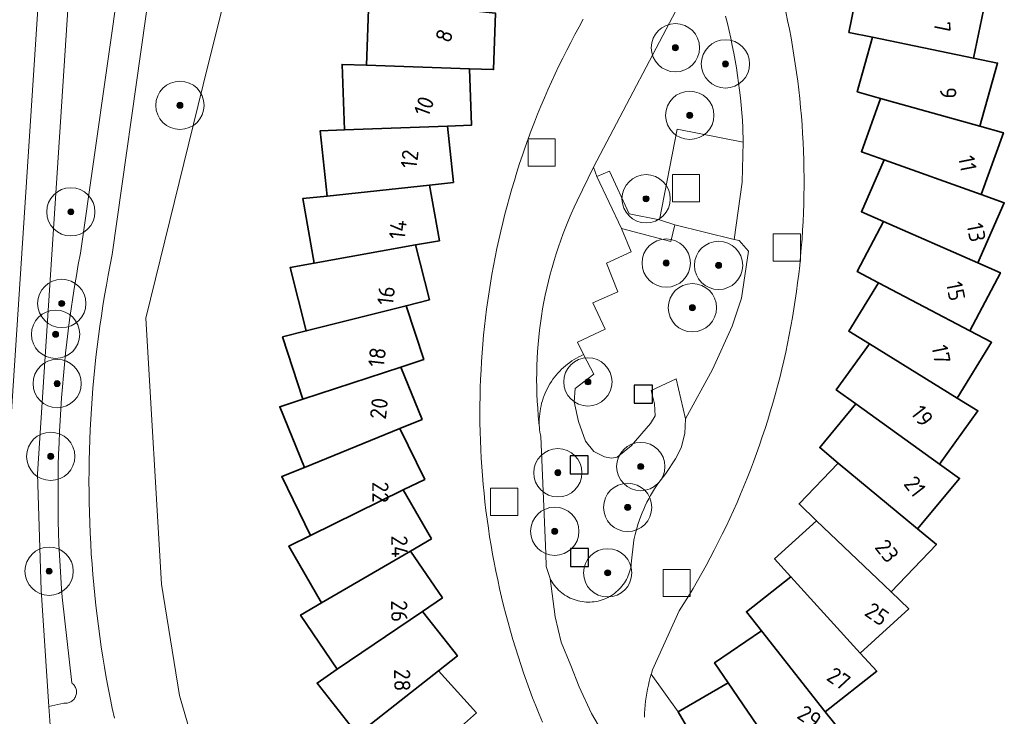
# Model space of a CAD drawing. Extents: x 154222 to 160093, y 456746 to 462495.
# Tile 86 of 254: x 158073 to 158154, y 460565 to 460622. Entities that reach past the tile are written whole.
import ezdxf
from ezdxf.enums import TextEntityAlignment as Align

# ---------------------------------------------------------------- set-up
doc = ezdxf.new("R2010")
doc.units = 0
doc.header["$LTSCALE"] = 0.75
doc.layers.get('0').update_dxf_attribs({"linetype": 'CONTINUOUS'})
for name, color, linetype, lineweight in [('B-XX-GR-BOOM-S', 252, 'CONTINUOUS', 25), ('B-XX-IE-MEUBILAIR_WEGMEUBILAIR-S', 252, 'CONTINUOUS', 25), ('B-XX-OG-BEBOUWING-GV', 6, 'CONTINUOUS', 35), ('B-XX-OG-BEBOUWING-T18', 1, 'CONTINUOUS', 18), ('B-XX-OG-TERREIN_CULTUURSCHEIDING-GV', 252, 'CONTINUOUS', 18), ('B-XX-OG-TERREIN_ERF-GV', 252, 'CONTINUOUS', 18), ('B-XX-OG-TERREIN_ONBEGROEID-GV', 252, 'CONTINUOUS', 18), ('B-XX-RI-GWA_RIOOLPUT-S', 252, 'CONTINUOUS', 25), ('B-XX-VH-VERHARDING_ASFALT-GV', 252, 'CONTINUOUS', 18), ('B-XX-VH-VERHARDING_STRAATBAKSTEEN-GV', 252, 'CONTINUOUS', 18)]:
    doc.layers.add(name, color=color, linetype=linetype, lineweight=lineweight)
doc.styles.add('NLCS-ISO-M-T18', font='NLCS-ISO.ttf', dxfattribs={"height": 1.8})

# ---------------------------------------------------------------- blocks, each defined once
blk = doc.blocks.new('SRI-PUT_INSPECTIEPUT_RIOOLPUT-SO')
at = {"color": 0, "linetype": 'ByBlock', "lineweight": 18}
blk.add_lwpolyline([(-1.125, -1.125), (1.125, -1.125), (1.125, 1.125), (-1.125, 1.125)], close=True, dxfattribs=at)
blk = doc.blocks.new('SIE-WEG_SPEELTOESTEL-SO')
at = {"flags": 128}
blk.add_lwpolyline([(-0.75, -0.75), (0.75, -0.75), (0.75, 0.75), (-0.75, 0.75)], close=True, dxfattribs=at)
blk = doc.blocks.new('SGR-BOOM_01-SO')
at = {"linetype": 'ByBlock', "lineweight": 18}
h = blk.add_hatch(color=0, dxfattribs=at)
h.dxf.hatch_style = 1
edge = h.paths.add_edge_path()
edge.add_arc((0, 0), 0.25, 0, 360)
at = {"color": 0, "linetype": 'ByBlock', "lineweight": 18}
for radius in [2, 0.25]:
    blk.add_circle((0, 0), radius, dxfattribs=at)

msp = doc.modelspace()

# ---------------------------------------------------------------- linework, layer by layer
at = {"layer": 'B-XX-OG-BEBOUWING-GV'}
for points in [[(158150.781, 460624.888), (158142.312, 460626.022), (158141.365, 460621.423), (158143.325, 460621.019), (158151.694, 460619.294), (158152.792, 460624.618)], [(158103.595, 460623.909), (158101.581, 460624.118), (158101.398, 460618.697), (158109.926, 460618.41), (158111.923, 460618.343), (158112.08, 460623.027)], [(158151.694, 460619.294), (158143.325, 460621.019), (158142.058, 460616.498), (158143.985, 460615.958), (158152.214, 460613.651), (158153.681, 460618.884)], [(158101.398, 460618.697), (158099.376, 460618.765), (158099.575, 460613.339), (158108.099, 460613.652), (158110.096, 460613.725), (158109.926, 460618.41)], [(158152.214, 460613.651), (158143.985, 460615.958), (158142.404, 460611.538), (158144.289, 460610.864), (158152.335, 460607.985), (158154.166, 460613.103)], [(158108.599, 460608.991), (158108.099, 460613.652), (158099.575, 460613.339), (158097.55, 460613.265), (158098.129, 460607.868), (158106.611, 460608.778)], [(158152.335, 460607.985), (158144.289, 460610.864), (158142.403, 460606.565), (158144.237, 460605.76), (158152.061, 460602.328), (158154.244, 460607.302)], [(158107.435, 460604.163), (158106.611, 460608.778), (158098.129, 460607.868), (158096.115, 460607.652), (158097.07, 460602.311), (158105.468, 460603.811)], [(158152.061, 460602.328), (158144.237, 460605.76), (158142.055, 460601.602), (158143.827, 460600.672), (158151.392, 460596.701), (158153.919, 460601.513)], [(158106.614, 460599.266), (158105.468, 460603.811), (158097.07, 460602.311), (158095.076, 460601.954), (158096.402, 460596.692), (158104.675, 460598.777)], [(158151.392, 460596.701), (158143.827, 460600.672), (158141.36, 460596.678), (158143.064, 460595.626), (158150.335, 460591.136), (158153.189, 460595.758)], [(158106.135, 460594.324), (158104.675, 460598.777), (158096.402, 460596.692), (158094.439, 460596.197), (158096.129, 460591.043), (158104.236, 460593.701)], [(158150.335, 460591.136), (158143.064, 460595.626), (158140.323, 460591.813), (158141.949, 460590.644), (158148.887, 460585.655), (158148.888, 460585.658), (158152.06, 460590.071)], [(158106.005, 460589.36), (158104.236, 460593.701), (158096.129, 460591.043), (158094.206, 460590.412), (158096.251, 460585.388), (158104.153, 460588.606)], [(158148.887, 460585.655), (158141.949, 460590.644), (158138.949, 460587.032), (158140.488, 460585.752), (158147.062, 460580.293), (158150.534, 460584.474), (158148.888, 460585.658)], [(158106.22, 460584.399), (158104.153, 460588.606), (158096.251, 460585.388), (158094.377, 460584.625), (158096.769, 460579.756), (158104.426, 460583.518)], [(158147.062, 460580.293), (158140.488, 460585.752), (158137.244, 460582.359), (158138.689, 460580.975), (158144.866, 460575.069), (158148.622, 460578.997)], [(158106.783, 460579.466), (158104.426, 460583.518), (158096.769, 460579.756), (158094.952, 460578.863), (158097.682, 460574.172), (158105.055, 460578.461)], [(158144.866, 460575.069), (158138.689, 460580.975), (158135.215, 460577.816), (158136.562, 460576.335), (158142.312, 460570.012), (158146.332, 460573.668)], [(158107.69, 460574.583), (158105.055, 460578.461), (158097.682, 460574.172), (158095.93, 460573.153), (158098.979, 460568.665), (158106.037, 460573.459)], [(158142.312, 460570.012), (158136.562, 460576.335), (158132.875, 460573.426), (158134.115, 460571.854), (158139.409, 460565.146), (158143.675, 460568.512)], [(158108.935, 460569.775), (158106.037, 460573.459), (158098.979, 460568.665), (158097.305, 460567.528), (158100.658, 460563.265), (158107.365, 460568.539)], [(158139.409, 460565.146), (158134.115, 460571.854), (158130.234, 460569.211), (158131.361, 460567.556), (158136.174, 460560.496), (158140.663, 460563.556)], [(158110.513, 460565.066), (158107.365, 460568.539), (158100.658, 460563.265), (158099.068, 460562.014), (158102.711, 460557.995), (158109.033, 460563.724)], [(158136.174, 460560.496), (158131.361, 460567.556), (158127.22, 460565.14), (158133.557, 460554.279), (158133.867, 460554.462), (158132.845, 460556.213), (158135.284, 460557.635), (158137.316, 460558.821)]]:
    msp.add_lwpolyline(points, close=True, dxfattribs=at)
at = {"layer": 'B-XX-OG-TERREIN_CULTUURSCHEIDING-GV'}
for points in [[(158071.49, 460582.43), (158073.175, 460608.175), (158075.69, 460646.597), (158075.486, 460646.479), (158075.287, 460646.354), (158075.091, 460646.222), (158074.901, 460646.084), (158074.715, 460645.939), (158074.534, 460645.789), (158074.358, 460645.632), (158074.188, 460645.469), (158074.023, 460645.3), (158073.865, 460645.126), (158073.712, 460644.947), (158073.565, 460644.763), (158073.425, 460644.574), (158073.291, 460644.38), (158073.164, 460644.182), (158073.044, 460643.979), (158072.93, 460643.773), (158072.824, 460643.562), (158072.725, 460643.349), (158072.633, 460643.132)], [(158085.905, 460642.468), (158080.338, 460603.011), (158080.167, 460602.169), (158080.004, 460601.325), (158079.848, 460600.479), (158079.701, 460599.633), (158079.561, 460598.784), (158079.429, 460597.935), (158079.306, 460597.084), (158079.19, 460596.233), (158079.082, 460595.38), (158078.982, 460594.526), (158078.89, 460593.672), (158078.806, 460592.816), (158078.729, 460591.96), (158078.661, 460591.103), (158078.601, 460590.246), (158078.549, 460589.388), (158078.505, 460588.529), (158078.468, 460587.67), (158078.44, 460586.811), (158078.42, 460585.952), (158078.408, 460585.093), (158078.403, 460584.233), (158078.407, 460583.374), (158078.419, 460582.514), (158078.439, 460581.655), (158078.466, 460580.796), (158078.502, 460579.937), (158078.546, 460579.078), (158078.598, 460578.22), (158078.657, 460577.363), (158078.725, 460576.506), (158078.801, 460575.65), (158078.884, 460574.794), (158078.976, 460573.94), (158079.075, 460573.086), (158079.183, 460572.233), (158079.298, 460571.381), (158079.422, 460570.531), (158079.553, 460569.681), (158079.692, 460568.833), (158079.839, 460567.986), (158079.994, 460567.141), (158080.157, 460566.297), (158080.327, 460565.454), (158080.506, 460564.613)], [(158089.548, 460553.959), (158085.911, 460566.488), (158084.423, 460575.709), (158083.11, 460597.742), (158088.245, 460618.657), (158094.132, 460642.131)], [(158076.88, 460626.719), (158074.129, 460584.866), (158074.437, 460575.216), (158075.066, 460565.581), (158076.327, 460565.86), (158076.413, 460565.853), (158076.499, 460565.854), (158076.584, 460565.863), (158076.668, 460565.879), (158076.751, 460565.904), (158076.83, 460565.936), (158076.907, 460565.975), (158076.979, 460566.022), (158077.047, 460566.074), (158077.109, 460566.133), (158077.166, 460566.198), (158077.216, 460566.267), (158077.26, 460566.341), (158077.297, 460566.419), (158077.327, 460566.499), (158077.348, 460566.582), (158077.362, 460566.667), (158077.369, 460566.753), (158077.367, 460566.839), (158077.357, 460566.924), (158077.339, 460567.008), (158077.313, 460567.09), (158077.28, 460567.169), (158077.24, 460567.245), (158077.193, 460567.317), (158077.139, 460567.384), (158077.08, 460567.446), (158077.014, 460567.502), (158076.972, 460567.533), (158076.178, 460574.627), (158076.124, 460575.34), (158076.06, 460576.268), (158076.004, 460577.196), (158075.957, 460578.125), (158075.917, 460579.055), (158075.885, 460579.984), (158075.862, 460580.914), (158075.846, 460581.844), (158075.838, 460582.774), (158075.839, 460583.704), (158075.847, 460584.634), (158075.863, 460585.564), (158075.888, 460586.494), (158075.92, 460587.424), (158075.96, 460588.353), (158076.008, 460589.282), (158076.065, 460590.21), (158076.129, 460591.138), (158076.201, 460592.065), (158076.282, 460592.992), (158076.37, 460593.918), (158076.466, 460594.843), (158076.57, 460595.767), (158076.682, 460596.69), (158076.802, 460597.613), (158076.93, 460598.534), (158077.066, 460599.454), (158077.209, 460600.373), (158077.361, 460601.291), (158077.521, 460602.207), (158077.688, 460603.122), (158080.986, 460626.245)], [(158127.86, 460624.8), (158120.218, 460610.268), (158120.482, 460609.479), (158121.545, 460609.916), (158123.153, 460606.381), (158125.68, 460605.9), (158127.15, 460613.4), (158132.6, 460612.33), (158132.59, 460613.52), (158132.549, 460614.143), (158132.501, 460614.765), (158132.445, 460615.386), (158132.38, 460616.007), (158132.308, 460616.627), (158132.228, 460617.246), (158132.14, 460617.863), (158132.043, 460618.48), (158131.94, 460619.095), (158131.828, 460619.709), (158131.708, 460620.322), (158131.58, 460620.933), (158131.445, 460621.542), (158131.302, 460622.149), (158131.151, 460622.755)], [(158133.557, 460554.279), (158127.22, 460565.14), (158124.989, 460568.259), (158124.913, 460567.991), (158124.828, 460567.667), (158124.752, 460567.341), (158124.684, 460567.013), (158124.623, 460566.684), (158124.57, 460566.354), (158124.525, 460566.022), (158124.488, 460565.689), (158124.459, 460565.356), (158124.438, 460565.022), (158124.425, 460564.688)]]:
    msp.add_lwpolyline(points, dxfattribs=at)
msp.add_lwpolyline([(158120.239, 460593.104), (158119.391, 460594.727), (158119.19, 460594.637), (158118.992, 460594.539), (158118.799, 460594.435), (158118.609, 460594.323), (158118.423, 460594.205), (158118.242, 460594.08), (158118.065, 460593.948), (158117.893, 460593.81), (158117.726, 460593.666), (158117.565, 460593.516), (158117.409, 460593.361), (158117.259, 460593.199), (158117.115, 460593.033), (158116.977, 460592.861), (158116.845, 460592.684), (158116.72, 460592.503), (158116.602, 460592.317), (158116.49, 460592.127), (158116.385, 460591.933), (158116.288, 460591.736), (158116.198, 460591.535), (158116.115, 460591.331), (158116.039, 460591.124), (158115.971, 460590.914), (158115.911, 460590.703), (158115.858, 460590.488), (158115.814, 460590.273), (158115.777, 460590.056), (158115.748, 460589.837), (158115.727, 460589.618), (158115.714, 460589.398), (158115.709, 460589.178), (158115.712, 460588.957), (158115.718, 460588.832), (158115.722, 460588.738), (158115.741, 460588.518), (158115.768, 460588.299), (158115.803, 460588.082), (158115.83, 460587.94), (158116.25, 460578.25), (158116.275, 460577.186), (158116.613, 460576.176), (158116.694, 460576.027), (158116.781, 460575.883), (158116.875, 460575.742), (158116.976, 460575.607), (158117.083, 460575.476), (158117.196, 460575.35), (158117.315, 460575.23), (158117.439, 460575.116), (158117.569, 460575.008), (158117.704, 460574.906), (158117.843, 460574.81), (158117.987, 460574.721), (158118.135, 460574.639), (158118.286, 460574.564), (158118.441, 460574.497), (158118.599, 460574.437), (158118.76, 460574.384), (158118.922, 460574.339), (158119.087, 460574.302), (158119.254, 460574.272), (158119.421, 460574.251), (158119.59, 460574.237), (158119.759, 460574.231), (158119.928, 460574.234), (158120.097, 460574.244), (158120.264, 460574.263), (158120.431, 460574.289), (158120.597, 460574.323), (158120.761, 460574.365), (158120.922, 460574.415), (158121.081, 460574.472), (158121.237, 460574.537), (158121.39, 460574.609), (158121.539, 460574.688), (158121.685, 460574.774), (158121.826, 460574.867), (158121.963, 460574.967), (158122.094, 460575.073), (158122.221, 460575.185), (158122.342, 460575.303), (158122.457, 460575.426), (158122.567, 460575.555), (158122.67, 460575.689), (158122.767, 460575.827), (158122.857, 460575.97), (158122.94, 460576.117), (158123.016, 460576.268), (158123.085, 460576.422), (158123.147, 460576.58), (158123.201, 460576.74), (158123.247, 460576.902), (158123.286, 460577.067), (158123.317, 460577.233), (158123.34, 460577.4), (158123.55, 460579.36), (158123.582, 460579.512), (158123.653, 460579.822), (158123.733, 460580.13), (158123.819, 460580.435), (158123.914, 460580.739), (158124.016, 460581.04), (158124.126, 460581.338), (158124.243, 460581.634), (158124.367, 460581.926), (158124.499, 460582.215), (158124.639, 460582.501), (158124.785, 460582.783), (158124.938, 460583.061), (158125.098, 460583.336), (158125.265, 460583.606), (158125.439, 460583.872), (158125.62, 460584.134), (158125.807, 460584.391), (158126, 460584.643), (158126.2, 460584.89), (158126.99, 460586.11), (158127.457, 460587.016), (158127.769, 460588.195), (158127.838, 460589.412), (158127.046, 460592.732), (158124.972, 460591.77), (158125.263, 460590.646), (158125.305, 460589.674), (158124.927, 460589.025), (158123.333, 460587.169), (158122.155, 460586.249), (158121.698, 460586.151), (158121.106, 460586.263), (158120.247, 460586.698), (158119.557, 460587.572), (158118.959, 460589.19), (158118.609, 460590.809), (158118.681, 460591.915)], close=True, dxfattribs=at)
at = {"layer": 'B-XX-OG-TERREIN_ERF-GV'}
for points in [[(158094.132, 460642.131), (158088.245, 460618.657), (158083.11, 460597.742), (158084.423, 460575.709), (158085.911, 460566.488), (158089.548, 460553.959)], [(158136.142, 460623.124), (158136.293, 460622.411), (158136.435, 460621.697), (158136.571, 460620.981), (158136.698, 460620.264), (158136.817, 460619.546), (158136.928, 460618.826), (158137.032, 460618.106), (158137.127, 460617.383), (158137.214, 460616.661), (158137.294, 460615.937), (158137.366, 460615.212), (158137.429, 460614.486), (158137.485, 460613.76), (158137.533, 460613.034), (158137.573, 460612.307), (158137.604, 460611.579), (158137.628, 460610.851), (158137.644, 460610.123), (158137.652, 460609.395), (158137.651, 460608.667), (158137.643, 460607.938), (158137.627, 460607.21), (158137.602, 460606.483), (158137.57, 460605.755), (158137.53, 460605.028), (158137.482, 460604.301), (158137.426, 460603.575), (158137.361, 460602.85), (158137.289, 460602.125), (158137.209, 460601.401), (158137.121, 460600.679), (158137.025, 460599.957), (158136.921, 460599.236), (158136.81, 460598.516), (158136.69, 460597.798), (158136.562, 460597.081), (158136.427, 460596.365), (158136.283, 460595.651), (158136.132, 460594.939), (158135.973, 460594.228), (158135.807, 460593.519), (158135.632, 460592.813), (158135.45, 460592.107), (158135.26, 460591.404), (158135.062, 460590.704), (158134.857, 460590.005), (158134.644, 460589.308), (158134.423, 460588.615), (158134.194, 460587.923), (158133.959, 460587.234), (158133.715, 460586.548), (158133.464, 460585.864), (158133.205, 460585.183), (158132.94, 460584.505), (158132.666, 460583.83), (158132.385, 460583.159), (158132.097, 460582.49), (158131.802, 460581.824), (158131.499, 460581.162), (158131.189, 460580.503), (158130.872, 460579.847), (158130.547, 460579.195), (158130.216, 460578.547), (158129.877, 460577.902), (158129.531, 460577.261), (158129.179, 460576.624), (158128.819, 460575.991), (158128.452, 460575.362), (158128.079, 460574.737), (158127.698, 460574.116), (158127.311, 460573.499), (158125.104, 460568.632), (158125.005, 460568.313), (158124.989, 460568.259), (158127.22, 460565.14), (158131.361, 460567.556), (158130.234, 460569.211), (158134.115, 460571.854), (158132.875, 460573.426), (158136.562, 460576.335), (158135.215, 460577.816), (158138.689, 460580.975), (158137.244, 460582.359), (158140.488, 460585.752), (158138.949, 460587.032), (158141.949, 460590.644), (158140.323, 460591.813), (158143.064, 460595.626), (158141.36, 460596.678), (158143.827, 460600.672), (158142.055, 460601.602), (158144.237, 460605.76), (158142.403, 460606.565), (158144.289, 460610.864), (158142.404, 460611.538), (158143.985, 460615.958), (158142.058, 460616.498), (158143.325, 460621.019), (158141.365, 460621.423), (158142.312, 460626.022)], [(158152.792, 460624.618), (158151.694, 460619.294), (158153.681, 460618.884), (158152.214, 460613.651), (158154.166, 460613.103), (158152.335, 460607.985), (158154.244, 460607.302), (158152.061, 460602.328), (158153.919, 460601.513), (158151.392, 460596.701), (158153.189, 460595.758), (158150.335, 460591.136), (158152.06, 460590.071), (158148.888, 460585.658), (158150.534, 460584.474), (158147.062, 460580.293), (158148.622, 460578.997), (158144.866, 460575.069), (158146.332, 460573.668), (158142.312, 460570.012), (158143.675, 460568.512), (158139.409, 460565.146), (158140.663, 460563.556)], [(158100.658, 460563.265), (158097.305, 460567.528), (158098.979, 460568.665), (158095.93, 460573.153), (158097.682, 460574.172), (158094.952, 460578.863), (158096.769, 460579.756), (158094.377, 460584.625), (158096.251, 460585.388), (158094.206, 460590.412), (158096.129, 460591.043), (158094.439, 460596.197), (158096.402, 460596.692), (158095.076, 460601.954), (158097.07, 460602.311), (158096.115, 460607.652), (158098.129, 460607.868), (158097.55, 460613.265), (158099.575, 460613.339), (158099.376, 460618.765), (158101.398, 460618.697), (158101.581, 460624.118)], [(158112.08, 460623.027), (158111.923, 460618.343), (158109.926, 460618.41), (158110.096, 460613.725), (158108.099, 460613.652), (158108.599, 460608.991), (158106.611, 460608.778), (158107.435, 460604.163), (158105.468, 460603.811), (158106.614, 460599.266), (158104.675, 460598.777), (158106.135, 460594.324), (158104.236, 460593.701), (158106.005, 460589.36), (158104.153, 460588.606), (158106.22, 460584.399), (158104.426, 460583.518), (158106.783, 460579.466), (158105.055, 460578.461), (158107.69, 460574.583), (158106.037, 460573.459), (158108.935, 460569.775), (158107.365, 460568.539), (158110.513, 460565.066), (158109.033, 460563.724)], [(158115.972, 460564.288), (158115.693, 460564.961), (158115.422, 460565.636), (158115.159, 460566.314), (158114.903, 460566.995), (158114.654, 460567.679), (158114.413, 460568.366), (158114.18, 460569.055), (158113.954, 460569.747), (158113.736, 460570.441), (158113.525, 460571.138), (158113.322, 460571.836), (158113.127, 460572.537), (158112.939, 460573.24), (158112.76, 460573.946), (158112.587, 460574.653), (158112.423, 460575.361), (158112.267, 460576.072), (158112.118, 460576.784), (158111.977, 460577.499), (158111.845, 460578.214), (158111.72, 460578.931), (158111.602, 460579.649), (158111.493, 460580.368), (158111.392, 460581.089), (158111.298, 460581.811), (158111.213, 460582.533), (158111.135, 460583.257), (158111.066, 460583.981), (158111.004, 460584.706), (158110.951, 460585.432), (158110.905, 460586.158), (158110.867, 460586.885), (158110.838, 460587.612), (158110.816, 460588.339), (158110.802, 460589.067), (158110.797, 460589.795), (158110.799, 460590.522), (158110.809, 460591.25), (158110.828, 460591.977), (158110.854, 460592.704), (158110.888, 460593.431), (158110.931, 460594.158), (158110.981, 460594.884), (158111.039, 460595.609), (158111.105, 460596.334), (158111.18, 460597.058), (158111.262, 460597.781), (158111.352, 460598.503), (158111.45, 460599.224), (158111.556, 460599.944), (158111.67, 460600.662), (158111.791, 460601.38), (158111.921, 460602.096), (158112.059, 460602.81), (158112.204, 460603.523), (158112.357, 460604.235), (158112.518, 460604.944), (158112.687, 460605.652), (158112.863, 460606.358), (158113.048, 460607.062), (158113.24, 460607.764), (158113.44, 460608.464), (158113.647, 460609.161), (158113.862, 460609.856), (158114.085, 460610.549), (158114.315, 460611.24), (158114.553, 460611.927), (158114.798, 460612.612), (158115.051, 460613.295), (158115.312, 460613.974), (158115.58, 460614.651), (158115.855, 460615.324), (158116.138, 460615.995), (158116.428, 460616.662), (158116.725, 460617.326), (158117.03, 460617.987), (158117.342, 460618.644), (158117.661, 460619.298), (158117.987, 460619.949), (158118.32, 460620.596), (158118.661, 460621.239), (158119.008, 460621.878), (158119.363, 460622.514)]]:
    msp.add_lwpolyline(points, dxfattribs=at)
at = {"layer": 'B-XX-OG-TERREIN_ONBEGROEID-GV'}
msp.add_lwpolyline([(158131.852, 460604.28), (158126.939, 460605.492), (158126.614, 460604.102), (158122.537, 460605.183), (158123.321, 460603.256), (158121.28, 460602.316), (158122.221, 460599.918), (158120.146, 460599.008), (158121.184, 460596.836), (158118.889, 460595.76), (158119.391, 460594.727), (158120.239, 460593.104), (158118.681, 460591.915), (158118.609, 460590.809), (158118.959, 460589.19), (158119.557, 460587.572), (158120.247, 460586.698), (158121.106, 460586.263), (158121.698, 460586.151), (158122.155, 460586.249), (158123.333, 460587.169), (158124.927, 460589.025), (158125.305, 460589.674), (158125.263, 460590.646), (158124.972, 460591.77), (158127.046, 460592.732), (158127.838, 460589.412), (158130.067, 460593.501), (158131.694, 460597.084), (158132.473, 460599.397), (158133.041, 460603.304), (158132.28, 460604.174)], close=True, dxfattribs=at)
at = {"layer": 'B-XX-VH-VERHARDING_ASFALT-GV'}
for points in [[(158075.196, 460564.033), (158075.066, 460565.581), (158074.437, 460575.216), (158074.129, 460584.866), (158076.88, 460626.719), (158078.089, 460645.113), (158078.242, 460647.429), (158076.926, 460647.137), (158075.69, 460646.597), (158073.175, 460608.175), (158071.49, 460582.43)], [(158080.506, 460564.613), (158080.327, 460565.454), (158080.157, 460566.297), (158079.994, 460567.141), (158079.839, 460567.986), (158079.692, 460568.833), (158079.553, 460569.681), (158079.422, 460570.531), (158079.298, 460571.381), (158079.183, 460572.233), (158079.075, 460573.086), (158078.976, 460573.94), (158078.884, 460574.794), (158078.801, 460575.65), (158078.725, 460576.506), (158078.657, 460577.363), (158078.598, 460578.22), (158078.546, 460579.078), (158078.502, 460579.937), (158078.466, 460580.796), (158078.439, 460581.655), (158078.419, 460582.514), (158078.407, 460583.374), (158078.403, 460584.233), (158078.408, 460585.093), (158078.42, 460585.952), (158078.44, 460586.811), (158078.468, 460587.67), (158078.505, 460588.529), (158078.549, 460589.388), (158078.601, 460590.246), (158078.661, 460591.103), (158078.729, 460591.96), (158078.806, 460592.816), (158078.89, 460593.672), (158078.982, 460594.526), (158079.082, 460595.38), (158079.19, 460596.233), (158079.306, 460597.084), (158079.429, 460597.935), (158079.561, 460598.784), (158079.701, 460599.633), (158079.848, 460600.479), (158080.004, 460601.325), (158080.167, 460602.169), (158080.338, 460603.011), (158085.905, 460642.468)], [(158080.986, 460626.245), (158077.688, 460603.122), (158077.521, 460602.207), (158077.361, 460601.291), (158077.209, 460600.373), (158077.066, 460599.454), (158076.93, 460598.534), (158076.802, 460597.613), (158076.682, 460596.69), (158076.57, 460595.767), (158076.466, 460594.843), (158076.37, 460593.918), (158076.282, 460592.992), (158076.201, 460592.065), (158076.129, 460591.138), (158076.065, 460590.21), (158076.008, 460589.282), (158075.96, 460588.353), (158075.92, 460587.424), (158075.888, 460586.494), (158075.863, 460585.564), (158075.847, 460584.634), (158075.839, 460583.704), (158075.838, 460582.774), (158075.846, 460581.844), (158075.862, 460580.914), (158075.885, 460579.984), (158075.917, 460579.055), (158075.957, 460578.125), (158076.004, 460577.196), (158076.06, 460576.268), (158076.124, 460575.34), (158076.178, 460574.627), (158076.972, 460567.533), (158077.014, 460567.502), (158077.08, 460567.446), (158077.139, 460567.384), (158077.193, 460567.317), (158077.24, 460567.245), (158077.28, 460567.169), (158077.313, 460567.09), (158077.339, 460567.008), (158077.357, 460566.924), (158077.367, 460566.839), (158077.369, 460566.753), (158077.362, 460566.667), (158077.348, 460566.582), (158077.327, 460566.499), (158077.297, 460566.419), (158077.26, 460566.341), (158077.216, 460566.267), (158077.166, 460566.198), (158077.109, 460566.133), (158077.047, 460566.074), (158076.979, 460566.022), (158076.907, 460565.975), (158076.83, 460565.936), (158076.751, 460565.904), (158076.668, 460565.879), (158076.584, 460565.863), (158076.499, 460565.854), (158076.413, 460565.853), (158076.327, 460565.86), (158075.066, 460565.581), (158075.196, 460564.033)]]:
    msp.add_lwpolyline(points, dxfattribs=at)
at = {"layer": 'B-XX-VH-VERHARDING_STRAATBAKSTEEN-GV'}
for points in [[(158121.421, 460562.665), (158120.043, 460565.014), (158119.009, 460567.207), (158118.315, 460568.969), (158117.54, 460570.907), (158117.023, 460573.021), (158116.613, 460576.176), (158116.275, 460577.186), (158116.25, 460578.25), (158115.83, 460587.94), (158115.803, 460588.082), (158115.768, 460588.299), (158115.741, 460588.518), (158115.722, 460588.738), (158115.718, 460588.832), (158115.686, 460589.11), (158115.629, 460589.697), (158115.582, 460590.285), (158115.545, 460590.874), (158115.519, 460591.463), (158115.503, 460592.052), (158115.497, 460592.642), (158115.501, 460593.231), (158115.515, 460593.821), (158115.539, 460594.41), (158115.574, 460594.999), (158115.618, 460595.587), (158115.673, 460596.174), (158115.738, 460596.76), (158115.813, 460597.345), (158115.898, 460597.928), (158115.993, 460598.51), (158116.098, 460599.09), (158116.214, 460599.668), (158116.339, 460600.245), (158116.474, 460600.819), (158116.619, 460601.39), (158116.773, 460601.959), (158116.938, 460602.525), (158117.112, 460603.089), (158117.296, 460603.649), (158117.49, 460604.206), (158117.693, 460604.759), (158117.905, 460605.309), (158118.128, 460605.856), (158118.359, 460606.398), (158118.6, 460606.936), (158118.85, 460607.47), (158120.218, 460610.268), (158127.86, 460624.8)], [(158131.151, 460622.755), (158131.302, 460622.149), (158131.445, 460621.542), (158131.58, 460620.933), (158131.708, 460620.322), (158131.828, 460619.709), (158131.94, 460619.095), (158132.043, 460618.48), (158132.14, 460617.863), (158132.228, 460617.246), (158132.308, 460616.627), (158132.38, 460616.007), (158132.445, 460615.386), (158132.501, 460614.765), (158132.549, 460614.143), (158132.59, 460613.52), (158132.6, 460612.33), (158132.52, 460609.006), (158131.852, 460604.28), (158132.28, 460604.174), (158133.041, 460603.304), (158132.473, 460599.397), (158131.694, 460597.084), (158130.067, 460593.501), (158127.838, 460589.412), (158127.769, 460588.195), (158127.457, 460587.016), (158126.99, 460586.11), (158126.2, 460584.89), (158126, 460584.643), (158125.807, 460584.391), (158125.62, 460584.134), (158125.439, 460583.872), (158125.265, 460583.606), (158125.098, 460583.336), (158124.938, 460583.061), (158124.785, 460582.783), (158124.639, 460582.501), (158124.499, 460582.215), (158124.367, 460581.926), (158124.243, 460581.634), (158124.126, 460581.338), (158124.016, 460581.04), (158123.914, 460580.739), (158123.819, 460580.435), (158123.733, 460580.13), (158123.653, 460579.822), (158123.582, 460579.512), (158123.55, 460579.36), (158123.34, 460577.4), (158123.317, 460577.233), (158123.286, 460577.067), (158123.247, 460576.902), (158123.201, 460576.74), (158123.147, 460576.58), (158123.085, 460576.422), (158123.016, 460576.268), (158122.94, 460576.117), (158122.857, 460575.97), (158122.767, 460575.827), (158122.67, 460575.689), (158122.567, 460575.555), (158122.457, 460575.426), (158122.342, 460575.303), (158122.221, 460575.185), (158122.094, 460575.073), (158121.963, 460574.967), (158121.826, 460574.867), (158121.685, 460574.774), (158121.539, 460574.688), (158121.39, 460574.609), (158121.237, 460574.537), (158121.081, 460574.472), (158120.922, 460574.415), (158120.761, 460574.365), (158120.597, 460574.323), (158120.431, 460574.289), (158120.264, 460574.263), (158120.097, 460574.244), (158119.928, 460574.234), (158119.759, 460574.231), (158119.59, 460574.237), (158119.421, 460574.251), (158119.254, 460574.272), (158119.087, 460574.302), (158118.922, 460574.339), (158118.76, 460574.384), (158118.599, 460574.437), (158118.441, 460574.497), (158118.286, 460574.564), (158118.135, 460574.639), (158117.987, 460574.721), (158117.843, 460574.81), (158117.704, 460574.906), (158117.569, 460575.008), (158117.439, 460575.116), (158117.315, 460575.23), (158117.196, 460575.35), (158117.083, 460575.476), (158116.976, 460575.607), (158116.875, 460575.742), (158116.781, 460575.883), (158116.694, 460576.027), (158116.613, 460576.176), (158117.023, 460573.021), (158117.54, 460570.907), (158118.315, 460568.969), (158119.009, 460567.207), (158120.043, 460565.014), (158121.421, 460562.665)], [(158124.425, 460564.688), (158124.438, 460565.022), (158124.459, 460565.356), (158124.488, 460565.689), (158124.525, 460566.022), (158124.57, 460566.354), (158124.623, 460566.684), (158124.684, 460567.013), (158124.752, 460567.341), (158124.828, 460567.667), (158124.913, 460567.991), (158124.989, 460568.259), (158125.005, 460568.313), (158125.104, 460568.632), (158127.311, 460573.499), (158127.698, 460574.116), (158128.079, 460574.737), (158128.452, 460575.362), (158128.819, 460575.991), (158129.179, 460576.624), (158129.531, 460577.261), (158129.877, 460577.902), (158130.216, 460578.547), (158130.547, 460579.195), (158130.872, 460579.847), (158131.189, 460580.503), (158131.499, 460581.162), (158131.802, 460581.824), (158132.097, 460582.49), (158132.385, 460583.159), (158132.666, 460583.83), (158132.94, 460584.505), (158133.205, 460585.183), (158133.464, 460585.864), (158133.715, 460586.548), (158133.959, 460587.234), (158134.194, 460587.923), (158134.423, 460588.615), (158134.644, 460589.308), (158134.857, 460590.005), (158135.062, 460590.704), (158135.26, 460591.404), (158135.45, 460592.107), (158135.632, 460592.813), (158135.807, 460593.519), (158135.973, 460594.228), (158136.132, 460594.939), (158136.283, 460595.651), (158136.427, 460596.365), (158136.562, 460597.081), (158136.69, 460597.798), (158136.81, 460598.516), (158136.921, 460599.236), (158137.025, 460599.957), (158137.121, 460600.679), (158137.209, 460601.401), (158137.289, 460602.125), (158137.361, 460602.85), (158137.426, 460603.575), (158137.482, 460604.301), (158137.53, 460605.028), (158137.57, 460605.755), (158137.602, 460606.483), (158137.627, 460607.21), (158137.643, 460607.938), (158137.651, 460608.667), (158137.652, 460609.395), (158137.644, 460610.123), (158137.628, 460610.851), (158137.604, 460611.579), (158137.573, 460612.307), (158137.533, 460613.034), (158137.485, 460613.76), (158137.429, 460614.486), (158137.366, 460615.212), (158137.294, 460615.937), (158137.214, 460616.661), (158137.127, 460617.383), (158137.032, 460618.106), (158136.928, 460618.826), (158136.817, 460619.546), (158136.698, 460620.264), (158136.571, 460620.981), (158136.435, 460621.697), (158136.293, 460622.411), (158136.142, 460623.124)], [(158119.363, 460622.514), (158119.008, 460621.878), (158118.661, 460621.239), (158118.32, 460620.596), (158117.987, 460619.949), (158117.661, 460619.298), (158117.342, 460618.644), (158117.03, 460617.987), (158116.725, 460617.326), (158116.428, 460616.662), (158116.138, 460615.995), (158115.855, 460615.324), (158115.58, 460614.651), (158115.312, 460613.974), (158115.051, 460613.295), (158114.798, 460612.612), (158114.553, 460611.927), (158114.315, 460611.24), (158114.085, 460610.549), (158113.862, 460609.856), (158113.647, 460609.161), (158113.44, 460608.464), (158113.24, 460607.764), (158113.048, 460607.062), (158112.863, 460606.358), (158112.687, 460605.652), (158112.518, 460604.944), (158112.357, 460604.235), (158112.204, 460603.523), (158112.059, 460602.81), (158111.921, 460602.096), (158111.791, 460601.38), (158111.67, 460600.662), (158111.556, 460599.944), (158111.45, 460599.224), (158111.352, 460598.503), (158111.262, 460597.781), (158111.18, 460597.058), (158111.105, 460596.334), (158111.039, 460595.609), (158110.981, 460594.884), (158110.931, 460594.158), (158110.888, 460593.431), (158110.854, 460592.704), (158110.828, 460591.977), (158110.809, 460591.25), (158110.799, 460590.522), (158110.797, 460589.795), (158110.802, 460589.067), (158110.816, 460588.339), (158110.838, 460587.612), (158110.867, 460586.885), (158110.905, 460586.158), (158110.951, 460585.432), (158111.004, 460584.706), (158111.066, 460583.981), (158111.135, 460583.257), (158111.213, 460582.533), (158111.298, 460581.811), (158111.392, 460581.089), (158111.493, 460580.368), (158111.602, 460579.649), (158111.72, 460578.931), (158111.845, 460578.214), (158111.977, 460577.499), (158112.118, 460576.784), (158112.267, 460576.072), (158112.423, 460575.361), (158112.587, 460574.653), (158112.76, 460573.946), (158112.939, 460573.24), (158113.127, 460572.537), (158113.322, 460571.836), (158113.525, 460571.138), (158113.736, 460570.441), (158113.954, 460569.747), (158114.18, 460569.055), (158114.413, 460568.366), (158114.654, 460567.679), (158114.903, 460566.995), (158115.159, 460566.314), (158115.422, 460565.636), (158115.693, 460564.961), (158115.972, 460564.288)]]:
    msp.add_lwpolyline(points, dxfattribs=at)
for points in [[(158132.6, 460612.33), (158127.15, 460613.4), (158125.68, 460605.9), (158126.939, 460605.492), (158131.852, 460604.28), (158132.52, 460609.006)], [(158120.482, 460609.479), (158120.218, 460610.268), (158118.85, 460607.47), (158118.6, 460606.936), (158118.359, 460606.398), (158118.128, 460605.856), (158117.905, 460605.309), (158117.693, 460604.759), (158117.49, 460604.206), (158117.296, 460603.649), (158117.112, 460603.089), (158116.938, 460602.525), (158116.773, 460601.959), (158116.619, 460601.39), (158116.474, 460600.819), (158116.339, 460600.245), (158116.214, 460599.668), (158116.098, 460599.09), (158115.993, 460598.51), (158115.898, 460597.928), (158115.813, 460597.345), (158115.738, 460596.76), (158115.673, 460596.174), (158115.618, 460595.587), (158115.574, 460594.999), (158115.539, 460594.41), (158115.515, 460593.821), (158115.501, 460593.231), (158115.497, 460592.642), (158115.503, 460592.052), (158115.519, 460591.463), (158115.545, 460590.874), (158115.582, 460590.285), (158115.629, 460589.697), (158115.686, 460589.11), (158115.718, 460588.832), (158115.712, 460588.957), (158115.709, 460589.178), (158115.714, 460589.398), (158115.727, 460589.618), (158115.748, 460589.837), (158115.777, 460590.056), (158115.814, 460590.273), (158115.858, 460590.488), (158115.911, 460590.703), (158115.971, 460590.914), (158116.039, 460591.124), (158116.115, 460591.331), (158116.198, 460591.535), (158116.288, 460591.736), (158116.385, 460591.933), (158116.49, 460592.127), (158116.602, 460592.317), (158116.72, 460592.503), (158116.845, 460592.684), (158116.977, 460592.861), (158117.115, 460593.033), (158117.259, 460593.199), (158117.409, 460593.361), (158117.565, 460593.516), (158117.726, 460593.666), (158117.893, 460593.81), (158118.065, 460593.948), (158118.242, 460594.08), (158118.423, 460594.205), (158118.609, 460594.323), (158118.799, 460594.435), (158118.992, 460594.539), (158119.19, 460594.637), (158119.391, 460594.727), (158118.889, 460595.76), (158121.184, 460596.836), (158120.146, 460599.008), (158122.221, 460599.918), (158121.28, 460602.316), (158123.321, 460603.256), (158122.537, 460605.183)], [(158123.153, 460606.381), (158121.545, 460609.916), (158120.482, 460609.479), (158122.537, 460605.183), (158126.614, 460604.102), (158126.939, 460605.492), (158125.68, 460605.9)]]:
    msp.add_lwpolyline(points, close=True, dxfattribs=at)

# ---------------------------------------------------------------- block references
at = {"layer": 'B-XX-GR-BOOM-S'}
for p in [(158126.993, 460620.151), (158131.14, 460618.811), (158085.94, 460615.379), (158128.182, 460614.551), (158124.564, 460607.639), (158076.902, 460606.557), (158126.231, 460602.315), (158130.57, 460602.124), (158076.15, 460598.967), (158128.4, 460598.615), (158075.64, 460596.415), (158075.767, 460592.332), (158119.742, 460592.473), (158075.231, 460586.305), (158117.253, 460584.944), (158124.122, 460585.46), (158123.038, 460582.079), (158116.998, 460580.096), (158075.101, 460576.792), (158121.379, 460576.656)]:
    msp.add_blockref('SGR-BOOM_01-SO', p, dxfattribs=at)
at = {"layer": 'B-XX-IE-MEUBILAIR_WEGMEUBILAIR-S'}
for p in [(158124.338, 460591.455), (158119.013, 460585.599), (158119.048, 460577.921)]:
    msp.add_blockref('SIE-WEG_SPEELTOESTEL-SO', p, dxfattribs=at)
at = {"layer": 'B-XX-RI-GWA_RIOOLPUT-S'}
for p in [(158115.91, 460611.47), (158127.871, 460608.523), (158136.23, 460603.6), (158112.8, 460582.54), (158127.09, 460575.82)]:
    msp.add_blockref('SRI-PUT_INSPECTIEPUT_RIOOLPUT-SO', p, dxfattribs=at)

# ---------------------------------------------------------------- texts
at = {"layer": 'B-XX-OG-BEBOUWING-T18', "style": 'NLCS-ISO-M-T18'}
for s, rotation, p in [('7', 271.3, (158149.11, 460621.875)), ('8', 69.8, (158107.834, 460621.146)), ('10', 69.8, (158106.166, 460615.31)), ('9', 271.3, (158149.595, 460616.404)), ('12', 83.5, (158104.967, 460610.932)), ('11', 281.2, (158151.194, 460610.568)), ('14', 83.5, (158103.995, 460605.096)), ('13', 281.2, (158151.921, 460604.853)), ('15', 281.2, (158150.218, 460599.99)), ('16', 83.5, (158103.021, 460599.625)), ('18', 83.5, (158102.273, 460594.518)), ('17', 281.2, (158149.004, 460594.761)), ('20', 83.5, (158102.428, 460590.263)), ('19', 307.8, (158147.443, 460589.655)), ('21', 307.8, (158146.835, 460583.819)), ('22', 270.4, (158102.554, 460583.332)), ('24', 270.4, (158104.132, 460578.833)), ('23', 307.8, (158144.524, 460578.469)), ('26', 270.4, (158104.114, 460573.484)), ('25', 325.7, (158143.693, 460573.24)), ('27', 325.7, (158140.529, 460567.891)), ('28', 270.4, (158104.36, 460567.769)), ('29', 325.7, (158138.102, 460564.729))]:
    msp.add_text(s, height=1.35, rotation=rotation, dxfattribs=at).set_placement(p, align=Align.MIDDLE_CENTER)

doc.saveas('drawing.dxf')
